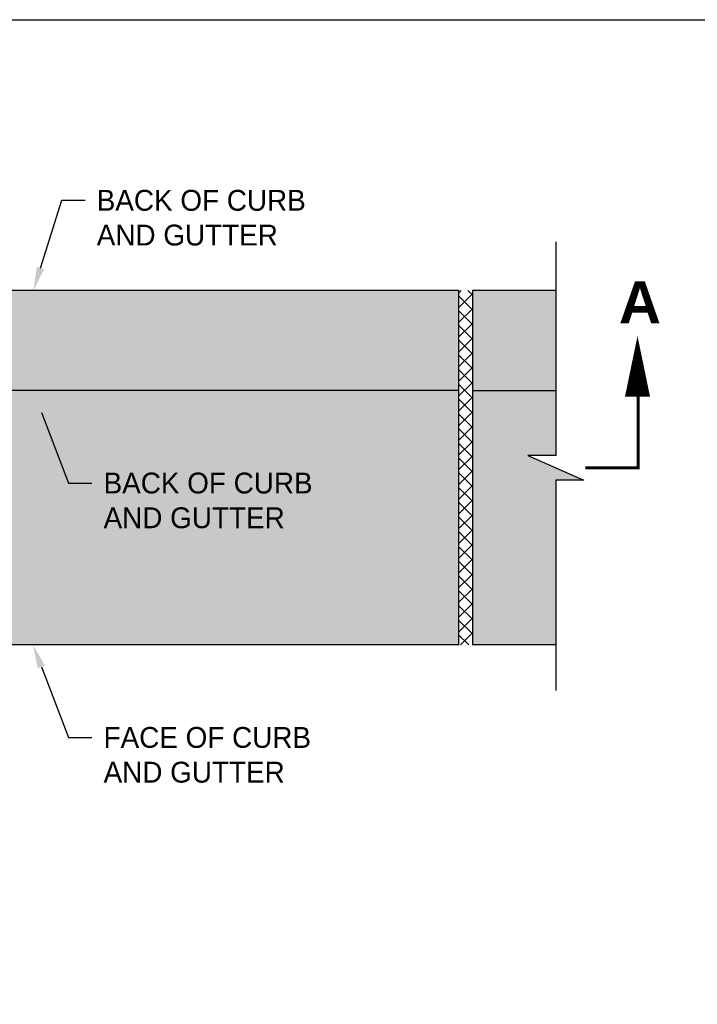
# Model space of a CAD drawing. Header units: feet. Extents: x 6 to 231, y 4 to 30.
# Tile 46 of 67: x 111.12 to 115.18, y 18.47 to 24.37. Entities that reach past the tile are written whole.
import ezdxf
from ezdxf import colors
from ezdxf.entities.mleader import LeaderData, LeaderLine
from ezdxf.math import Vec2, Vec3

# ---------------------------------------------------------------- set-up
doc = ezdxf.new("R2010")
doc.units = ezdxf.units.FT
doc.header["$MEASUREMENT"] = 0
doc.linetypes.add('B', pattern=[0.3, 0.25, -0.05])
doc.linetypes.add('PHANTOM2', pattern=[1.25, 0.625, -0.125, 0.125, -0.125, 0.125, -0.125])
doc.layers.add('COLUMNS', color=6, linetype='Continuous', plot=False)
for name, color, linetype in [('DETAIL-HATCH-SOLID', 255, 'Continuous'), ('DETAILS', 1, 'Continuous'), ('P-HATCH', 247, 'Continuous'), ('PHANTOM', 7, 'PHANTOM2'), ('text', 9, 'Continuous')]:
    doc.layers.add(name, color=color, linetype=linetype)
doc.styles.add('Slanted-Normal', font='font31.shx', dxfattribs={"height": 0.14})
doc.styles.get("Standard").update_dxf_attribs({"font": 'arial.ttf'})

msp = doc.modelspace()

# ---------------------------------------------------------------- hatches: boundary and pattern name
at = {"layer": 'DETAIL-HATCH-SOLID'}
h = msp.add_hatch(color=256, dxfattribs=at)
h.dxf.hatch_style = 1
edge = h.paths.add_edge_path()
edge.add_line((113.75015, 22.75122), (110.29675, 22.75122))
edge.add_line((110.29675, 22.75122), (110.29575, 22.75015))
edge.add_arc((110.28699, 22.7161), 0.03517, 0, 75.562397, ccw=False)
edge.add_line((110.32215, 22.7161), (110.32215, 22.17339))
edge.add_arc((110.24561, 22.17254), 0.07655, -43.800277, 0.640026, ccw=False)
edge.add_arc((110.34519, 22.08757), 0.05466, 144.193724, 181.360219)
edge.add_line((110.29054, 22.08627), (110.29054, 20.65823))
edge.add_arc((110.25788, 20.65717), 0.03268, -78.087864, 1.857966, ccw=False)
edge.add_line((110.26463, 20.62519), (113.75015, 20.62519))
edge.add_line((113.75015, 20.62519), (113.75015, 22.75122))
h = msp.add_hatch(color=256, dxfattribs=at)
h.dxf.hatch_style = 1
h.paths.add_polyline_path([(114.33348, 21.61368), (114.5018, 21.61368), (114.16515, 21.76203), (114.3335, 21.76203), (114.33348, 22.75122), (113.83348, 22.75122), (113.83348, 20.62519), (114.33348, 20.62519)])
at = {"layer": 'P-HATCH', "linetype": 'Continuous'}
h = msp.add_hatch(dxfattribs=at)
h.set_pattern_fill('ANSI37', color=256, scale=0.5)
h.set_pattern_definition([(45, (-92.070204, 3.32585), (-0.044194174, 0.044194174), []), (135, (-92.070204, 3.32585), (-0.044194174, -0.044194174), [])])
h.paths.add_polyline_path([(113.83348, 22.75122), (113.75015, 22.75122), (113.75015, 20.62519), (113.83348, 20.62519)])

# ---------------------------------------------------------------- linework, layer by layer
at = {"layer": 'COLUMNS', "color": 3}
msp.add_lwpolyline([(99.09752, 3.62445), (99.09752, 24.37445), (129.47252, 24.37445), (129.47252, 3.62445)], close=True, dxfattribs=at)
at = {"layer": 'DETAILS'}
for p, q in [((114.33348, 23.04332), (114.3335, 21.76203)), ((114.16515, 21.76203), (114.5018, 21.61368)), ((114.3335, 21.76203), (114.16515, 21.76203)), ((114.33348, 21.61368), (114.33348, 20.35318)), ((114.5018, 21.61368), (114.33348, 21.61368))]:
    msp.add_line(p, q, dxfattribs=at)
at = {"layer": 'DETAILS', "linetype": 'Continuous'}
for points in [[(113.75015, 22.75122), (110.28878, 22.75122)], [(113.75015, 22.75122), (113.75015, 20.6245)], [(114.33348, 22.75122), (113.83348, 22.75122)], [(113.83348, 22.75122), (113.83348, 20.6245)], [(113.75015, 22.15061), (110.31894, 22.15061)], [(113.83348, 22.15061), (114.33348, 22.15061)], [(113.75015, 20.62519), (110.26463, 20.62519)], [(114.33348, 20.62519), (113.83348, 20.62519)]]:
    msp.add_lwpolyline(points, dxfattribs=at)
at = {"layer": 'PHANTOM', "linetype": 'Continuous'}
msp.add_lwpolyline([(114.82395, 22.47784, 0, 0.15, 0), (114.82395, 22.115, 0.15, 0.15, 0)], format="xyseb", dxfattribs=at)
at = {"layer": 'PHANTOM', "linetype": 'B'}
msp.add_lwpolyline([(114.82829, 22.1413, 0.01875, 0.01875, 0), (114.82829, 21.68786, 0.01875, 0.01875, 0), (114.51066, 21.68786, 0, 0, 0)], format="xyseb", dxfattribs=at)

# ---------------------------------------------------------------- texts
at = {"layer": 'PHANTOM', "insert": (114.71239, 22.80467), "char_height": 0.25, "width": 0.351345, "attachment_point": 1}
msp.add_mtext('{\\fArial|b1|i0|c0|p34;A}', dxfattribs=at)

# ---------------------------------------------------------------- leaders
at = {"layer": 'text', "linetype": 'Continuous'}
ml = msp.add_multileader_mtext('Standard', dxfattribs=at)
ml.set_content('BACK OF CURB \\PAND GUTTER', color=256, style='Slanted-Normal')
ml.set_leader_properties(color=256, linetype='ByLayer', lineweight=-1)
ml.build(insert=Vec2(0, 0))
ml.multileader.update_dxf_attribs({"dogleg_length": 0.14, "arrow_head_size": 0.14})
ctx = ml.context
ctx.base_point, ctx.char_height, ctx.arrow_head_size, ctx.landing_gap_size, ctx.plane_origin = Vec3(111.50985, 23.29146), 0.125, 0.14, 0.07, Vec3(110.16533, 24.71712)
notes = []
notes.append((ctx, [(0, (1, 1, 0), (111.36985, 23.29146), (1, 0), 0.14, [(0, [(111.20012, 22.75122)], 0, [])])]))
ctx.mtext.insert, ctx.mtext.flow_direction = Vec3(111.57985, 23.35396), 5
ml = msp.add_multileader_mtext('Standard', dxfattribs=at)
ml.set_content('BACK OF CURB \\PAND GUTTER', color=256, style='Slanted-Normal')
ml.set_leader_properties(color=256, linetype='ByLayer', lineweight=-1)
ml.build(insert=Vec2(0, 0))
ml.multileader.update_dxf_attribs({"dogleg_length": 0.14, "arrow_head_size": 0.14})
ctx = ml.context
ctx.base_point, ctx.char_height, ctx.arrow_head_size, ctx.landing_gap_size, ctx.plane_origin = Vec3(111.55094, 21.59632), 0.125, 0.14, 0.07, Vec3(110.20642, 23.02197)
notes.append((ctx, [(0, (1, 1, 0), (111.41094, 21.59632), (1, 0), 0.14, [(0, [(111.19727, 22.15061)], 0, [])])]))
ctx.mtext.insert, ctx.mtext.flow_direction = Vec3(111.62094, 21.65882), 5
ml = msp.add_multileader_mtext('Standard', dxfattribs=at)
ml.set_content('FACE OF CURB \\PAND GUTTER', color=256, style='Slanted-Normal')
ml.set_leader_properties(color=256, linetype='ByLayer', lineweight=-1)
ml.build(insert=Vec2(0, 0))
ml.multileader.update_dxf_attribs({"dogleg_length": 0.14, "arrow_head_size": 0.14})
ctx = ml.context
ctx.base_point, ctx.char_height, ctx.arrow_head_size, ctx.landing_gap_size, ctx.plane_origin = Vec3(111.55094, 20.0709), 0.125, 0.14, 0.07, Vec3(110.20642, 21.49656)
notes.append((ctx, [(0, (1, 1, 0), (111.41094, 20.0709), (1, 0), 0.14, [(0, [(111.19727, 20.62519)], 0, [])])]))
ctx.mtext.insert, ctx.mtext.flow_direction = Vec3(111.62094, 20.1334), 5
for ctx, leaders in notes:
    for number, flags, end, landing, length, lines in leaders:
        leader = LeaderData()
        leader.index, (leader.has_last_leader_line, leader.has_dogleg_vector, leader.attachment_direction) = number, flags
        leader.last_leader_point, leader.dogleg_vector, leader.dogleg_length = Vec3(end), Vec3(landing), length
        for number, points, colour, breaks in lines:
            line = LeaderLine()
            line.index, line.vertices, line.color, line.breaks = number, Vec3.list(points), colors.encode_raw_color(colour), breaks
            leader.lines.append(line)
        ctx.leaders.append(leader)

doc.saveas('drawing.dxf')
